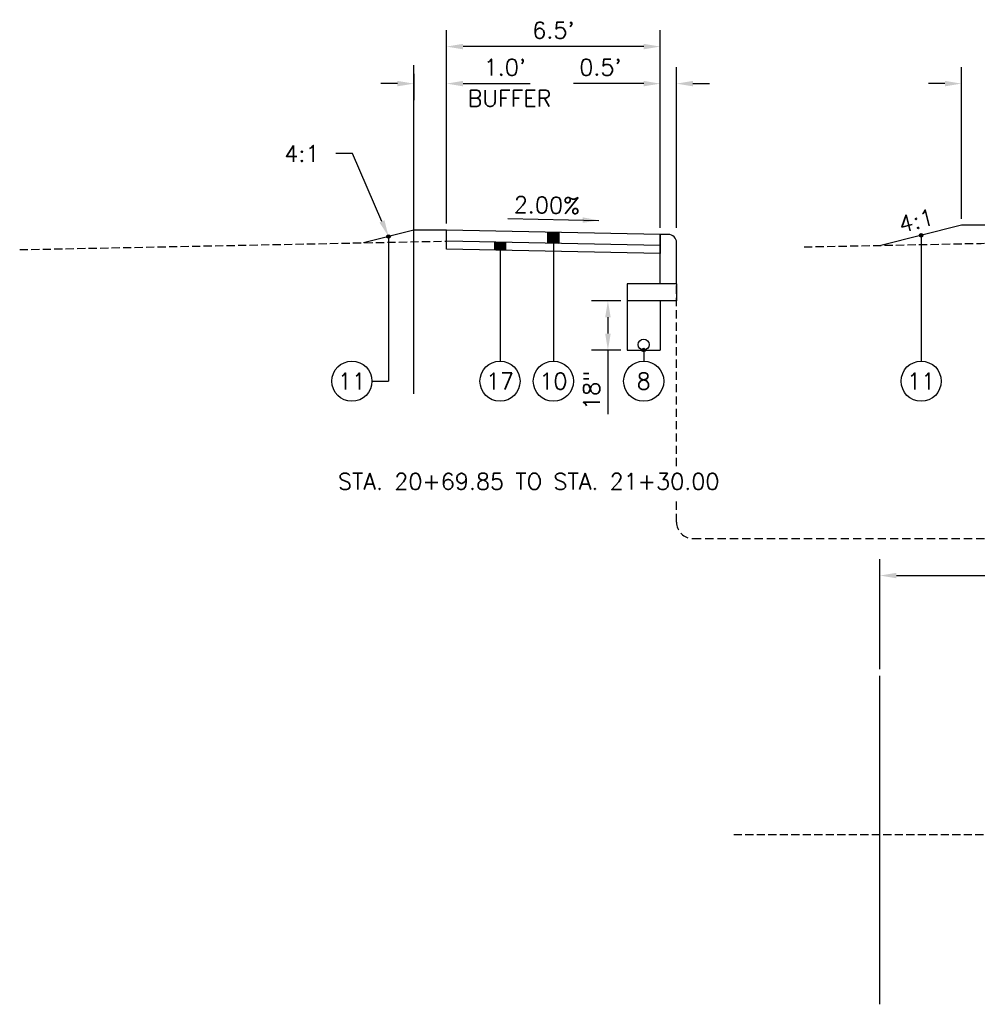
# Model space of a CAD drawing. Extents: x 1490311 to 1490501, y 656428 to 657058.
# Tile 9 of 15: x 1490319 to 1490348, y 656774 to 656804. Entities that reach past the tile are written whole.
import ezdxf
from ezdxf import colors
from ezdxf.entities.mleader import LeaderData, LeaderLine
from ezdxf.enums import TextEntityAlignment as Align
from ezdxf.math import Vec2, Vec3

# ---------------------------------------------------------------- set-up
doc = ezdxf.new("R2010")
doc.units = 0
doc.header["$MEASUREMENT"] = 0
doc.header["$PDMODE"] = 34
doc.header["$PDSIZE"] = 0.004
for name, pattern in [('B', [0.3, 0.25, -0.05]), ('HIDDEN', [0.375, 0.25, -0.125]), ('rowex', [0])]:
    doc.linetypes.add(name, pattern=pattern)
for name, color, linetype in [('E-GROUND', 82, 'B'), ('E-ROFW-EX', 6, 'rowex'), ('P-CURB', 6, 'Continuous'), ('P-GROUND', 3, 'Continuous'), ('P-LABEL', 7, 'Continuous'), ('P-PAVEMENT', 6, 'Continuous'), ('P-WALK', 4, 'Continuous')]:
    doc.layers.add(name, color=color, linetype=linetype)
doc.styles.get("Standard").update_dxf_attribs({"font": 'simplex.shx'})
doc.dimstyles.new('COEC', dxfattribs={"dimscale": 13.9, "dimtxt": 0.18, "dimasz": 0.18, "dimexe": 0.18, "dimexo": 0.0625, "dimgap": 0.09, "dimtad": 1, "dimzin": 0, "dimdsep": 46, "dimtxsty": 'Standard', "dimcen": 0.09, "dimclrd": 256, "dimclre": 256, "dimclrt": 256, "dimaunit": 1, "dimadec": 4, "dimazin": 0, "dimtfac": 1, "dimtofl": 0, "dimtmove": 0, "dimatfit": 3, "dimfxl": 1, "dimtolj": 1, "dimtzin": 0, "dimlwd": -1, "dimlwe": -1, "dimarcsym": 0})

# ---------------------------------------------------------------- blocks, each defined once
blk = doc.blocks.new('*D436')
at = {"layer": 'Defpoints', "color": 0, "transparency": 16777216}
for p in [(1490369.783, 656786.924), (1490369.783, 656786.686), (1490344.783, 656783.869)]:
    blk.add_point(p, dxfattribs=at)
at = {"layer": 'P-LABEL', "transparency": 16777216}
for p, q in [((1490344.783, 656784.069), (1490344.783, 656787.424)), ((1490369.783, 656786.886), (1490369.783, 656787.424)), ((1490345.283, 656786.924), (1490369.283, 656786.924))]:
    blk.add_line(p, q, dxfattribs=at)
for points in [[(1490345.283, 656787.007), (1490345.283, 656786.84), (1490344.783, 656786.924)], [(1490369.283, 656787.007), (1490369.283, 656786.84), (1490369.783, 656786.924)]]:
    blk.add_solid(points, dxfattribs=at)
at = {"layer": 'P-LABEL', "transparency": 16777216, "insert": (1490357.283, 656787.421), "char_height": 0.5, "attachment_point": 5}
blk.add_mtext("\\A1;25.0'", dxfattribs=at)
blk = doc.blocks.new('*D442')
at = {"layer": 'Defpoints', "color": 0, "transparency": 16777216}
for p in [(1490338.59, 656801.902), (1490338.09, 656797.31), (1490338.59, 656797.31)]:
    blk.add_point(p, dxfattribs=at)
at = {"layer": 'P-LABEL', "transparency": 16777216}
for p, q in [((1490338.09, 656797.51), (1490338.09, 656802.402)), ((1490338.59, 656797.51), (1490338.59, 656802.402)), ((1490337.59, 656801.902), (1490335.452, 656801.902)), ((1490339.09, 656801.902), (1490339.59, 656801.902))]:
    blk.add_line(p, q, dxfattribs=at)
for points in [[(1490337.59, 656801.985), (1490337.59, 656801.819), (1490338.09, 656801.902)], [(1490339.09, 656801.985), (1490339.09, 656801.819), (1490338.59, 656801.902)]]:
    blk.add_solid(points, dxfattribs=at)
at = {"layer": 'P-LABEL', "transparency": 16777216, "insert": (1490336.271, 656802.4), "char_height": 0.5, "attachment_point": 5}
blk.add_mtext("\\A1;0.5'", dxfattribs=at)
blk = doc.blocks.new('*D443')
at = {"layer": 'Defpoints', "color": 0, "transparency": 16777216}
for p in [(1490331.59, 656803.03), (1490331.59, 656797.44), (1490338.09, 656797.31)]:
    blk.add_point(p, dxfattribs=at)
at = {"layer": 'P-LABEL', "transparency": 16777216}
for p, q in [((1490331.59, 656797.64), (1490331.59, 656803.53)), ((1490338.09, 656797.51), (1490338.09, 656803.53)), ((1490337.59, 656803.03), (1490332.09, 656803.03))]:
    blk.add_line(p, q, dxfattribs=at)
for points in [[(1490332.09, 656803.113), (1490332.09, 656802.946), (1490331.59, 656803.03)], [(1490337.59, 656803.113), (1490337.59, 656802.946), (1490338.09, 656803.03)]]:
    blk.add_solid(points, dxfattribs=at)
at = {"layer": 'P-LABEL', "transparency": 16777216, "insert": (1490334.84, 656803.527), "char_height": 0.5, "attachment_point": 5}
blk.add_mtext("\\A1;6.5'", dxfattribs=at)
blk = doc.blocks.new('*D444')
at = {"layer": 'Defpoints', "color": 0, "transparency": 16777216}
for p in [(1490330.59, 656802.402), (1490331.59, 656801.902), (1490331.59, 656797.44)]:
    blk.add_point(p, dxfattribs=at)
at = {"layer": 'P-LABEL', "transparency": 16777216}
for p, q in [((1490330.59, 656802.202), (1490330.59, 656801.402)), ((1490331.59, 656797.64), (1490331.59, 656802.402)), ((1490330.09, 656801.902), (1490329.59, 656801.902)), ((1490332.09, 656801.902), (1490334.133, 656801.902))]:
    blk.add_line(p, q, dxfattribs=at)
for points in [[(1490330.09, 656801.985), (1490330.09, 656801.819), (1490330.59, 656801.902)], [(1490332.09, 656801.985), (1490332.09, 656801.819), (1490331.59, 656801.902)]]:
    blk.add_solid(points, dxfattribs=at)
at = {"layer": 'P-LABEL', "transparency": 16777216, "insert": (1490333.362, 656802.4), "char_height": 0.5, "attachment_point": 5}
blk.add_mtext("\\A1;1.0'", dxfattribs=at)
blk = doc.blocks.new('*D445')
at = {"layer": 'Defpoints', "color": 0, "transparency": 16777216}
for p in [(1490337.09, 656795.29), (1490336.501, 656793.79), (1490337.09, 656793.79)]:
    blk.add_point(p, dxfattribs=at)
at = {"layer": 'P-LABEL', "transparency": 16777216}
for p, q in [((1490336.89, 656795.29), (1490336.001, 656795.29)), ((1490336.501, 656794.79), (1490336.501, 656794.29)), ((1490336.89, 656793.79), (1490336.001, 656793.79)), ((1490336.501, 656793.79), (1490336.501, 656791.842))]:
    blk.add_line(p, q, dxfattribs=at)
for points in [[(1490336.417, 656794.79), (1490336.584, 656794.79), (1490336.501, 656795.29)], [(1490336.417, 656794.29), (1490336.584, 656794.29), (1490336.501, 656793.79)]]:
    blk.add_solid(points, dxfattribs=at)
at = {"layer": 'P-LABEL', "transparency": 16777216, "insert": (1490336.003, 656792.566), "char_height": 0.5, "attachment_point": 5, "rotation": 90}
blk.add_mtext('\\A1;18"', dxfattribs=at)
blk = doc.blocks.new('*D496')
at = {"layer": 'Defpoints', "color": 0, "transparency": 16777216}
for p in [(1490348.264, 656801.902), (1490347.264, 656797.59), (1490348.264, 656797.59)]:
    blk.add_point(p, dxfattribs=at)
at = {"layer": 'P-LABEL', "transparency": 16777216}
for p, q in [((1490347.264, 656797.79), (1490347.264, 656802.402)), ((1490348.264, 656797.79), (1490348.264, 656802.402)), ((1490346.764, 656801.902), (1490346.264, 656801.902)), ((1490348.764, 656801.902), (1490350.806, 656801.902))]:
    blk.add_line(p, q, dxfattribs=at)
for points in [[(1490346.764, 656801.985), (1490346.764, 656801.819), (1490347.264, 656801.902)], [(1490348.764, 656801.985), (1490348.764, 656801.819), (1490348.264, 656801.902)]]:
    blk.add_solid(points, dxfattribs=at)
at = {"layer": 'P-LABEL', "transparency": 16777216, "insert": (1490350.035, 656802.4), "char_height": 0.5, "attachment_point": 5}
blk.add_mtext("\\A1;1.0'", dxfattribs=at)

msp = doc.modelspace()

# ---------------------------------------------------------------- hatches: boundary and pattern name
at = {"layer": 'P-LABEL'}
h = msp.add_hatch(color=256, dxfattribs=at)
h.dxf.hatch_style = 1
h.paths.add_polyline_path([(1490334.674, 656797.379), (1490335.007, 656797.372), (1490335.007, 656797.039), (1490334.674, 656797.045)])
h = msp.add_hatch(color=256, dxfattribs=at)
h.dxf.hatch_style = 1
edge = h.paths.add_edge_path()
edge.add_arc((1490329.822, 656797.248), 0.055, 0, 360)
h = msp.add_hatch(color=256, dxfattribs=at)
h.dxf.hatch_style = 1
h.paths.add_polyline_path([(1490333.049, 656797.078), (1490333.382, 656797.071), (1490333.382, 656796.821), (1490333.049, 656796.828)])
h = msp.add_hatch(color=256, dxfattribs=at)
h.dxf.hatch_style = 1
edge = h.paths.add_edge_path()
edge.add_arc((1490346.039, 656797.284), 0.055, 0, 360)
h = msp.add_hatch(color=256, dxfattribs=at)
h.dxf.hatch_style = 1
edge = h.paths.add_edge_path()
edge.add_arc((1490337.59, 656793.79), 0.055, 0, 360)

# ---------------------------------------------------------------- linework, layer by layer
at = {"layer": 'E-GROUND', "flags": 128}
for points in [[(1490318.59, 656796.847), (1490331.59, 656797.107)], [(1490342.473, 656796.931), (1490347.868, 656797.039), (1490348.264, 656797.062)], [(1490348.283, 656779.029), (1490340.283, 656779.029)]]:
    msp.add_lwpolyline(points, dxfattribs=at)
at = {"layer": 'E-ROFW-EX', "flags": 128}
for points in [[(1490330.59, 656792.46), (1490330.59, 656802.46)], [(1490344.783, 656773.869), (1490344.783, 656783.869)]]:
    msp.add_lwpolyline(points, dxfattribs=at)
at = {"layer": 'P-CURB', "flags": 128}
for points in [[(1490338.34, 656797.31), (1490338.09, 656797.31)], [(1490338.09, 656795.81), (1490338.09, 656797.31)], [(1490338.59, 656795.81), (1490338.59, 656797.06)], [(1490338.59, 656795.81), (1490338.09, 656795.81)]]:
    msp.add_lwpolyline(points, dxfattribs=at)
at = {"layer": 'P-CURB'}
msp.add_arc((1490338.34, 656797.06), 0.25, 0, 90, dxfattribs=at)
at = {"layer": 'P-GROUND', "flags": 128}
for points in [[(1490330.59, 656797.44), (1490329.054, 656797.056)], [(1490331.59, 656797.44), (1490330.59, 656797.44)], [(1490347.264, 656797.59), (1490344.814, 656796.978)], [(1490348.264, 656797.59), (1490347.264, 656797.59)]]:
    msp.add_lwpolyline(points, dxfattribs=at)
at = {"layer": 'P-LABEL'}
msp.add_lwpolyline([(1490333.451, 656797.793), (1490336.229, 656797.738)], dxfattribs=at)
at = {"layer": 'P-LABEL', "flags": 128}
for points in [[(1490334.674, 656797.379), (1490334.674, 656797.045)], [(1490334.674, 656797.379), (1490335.007, 656797.372), (1490335.007, 656797.039), (1490334.674, 656797.045), (1490334.674, 656797.379)], [(1490334.84, 656797.375), (1490334.84, 656793.453)], [(1490335.007, 656797.372), (1490335.007, 656797.039)], [(1490329.822, 656797.248), (1490329.822, 656792.842)], [(1490333.049, 656797.078), (1490333.049, 656796.828)], [(1490333.215, 656797.074), (1490333.215, 656793.453)], [(1490333.382, 656797.071), (1490333.382, 656796.821)], [(1490346.039, 656797.284), (1490346.039, 656793.453)], [(1490337.59, 656793.79), (1490337.59, 656793.453)], [(1490329.316, 656792.842), (1490329.822, 656792.842)]]:
    msp.add_lwpolyline(points, dxfattribs=at)
at = {"layer": 'P-LABEL', "linetype": 'HIDDEN', "flags": 128}
for points in [[(1490338.59, 656790.253), (1490338.59, 656796.435)], [(1490338.59, 656788.551), (1490338.59, 656789.201)], [(1490339.09, 656788.051), (1490352.283, 656788.051)]]:
    msp.add_lwpolyline(points, dxfattribs=at)
at = {"layer": 'P-LABEL'}
for centre, radius in [((1490329.822, 656797.248), 0.055), ((1490346.039, 656797.284), 0.055), ((1490337.59, 656793.79), 0.055), ((1490328.705, 656792.842), 0.611), ((1490333.215, 656792.842), 0.611), ((1490334.84, 656792.842), 0.611), ((1490337.59, 656792.842), 0.611), ((1490346.039, 656792.842), 0.611)]:
    msp.add_circle(centre, radius, dxfattribs=at)
at = {"layer": 'P-LABEL', "linetype": 'HIDDEN'}
msp.add_arc((1490339.09, 656788.551), 0.5, 180, 270, dxfattribs=at)
at = {"layer": 'P-LABEL'}
msp.add_solid([(1490335.728, 656797.664), (1490336.229, 656797.738), (1490335.731, 656797.831)], dxfattribs=at)
at = {"layer": 'P-PAVEMENT', "flags": 128}
for points in [[(1490337.09, 656795.81), (1490337.09, 656795.29)], [(1490338.59, 656795.81), (1490337.09, 656795.81)], [(1490338.59, 656795.81), (1490338.59, 656795.29)], [(1490338.59, 656795.29), (1490337.09, 656795.29)], [(1490337.09, 656795.29), (1490337.09, 656793.79)], [(1490338.09, 656795.29), (1490338.09, 656793.79)], [(1490337.09, 656793.79), (1490338.09, 656793.79)]]:
    msp.add_lwpolyline(points, dxfattribs=at)
at = {"layer": 'P-PAVEMENT'}
msp.add_circle((1490337.59, 656793.956), 0.167, dxfattribs=at)
at = {"layer": 'P-WALK', "flags": 128}
for points in [[(1490331.59, 656796.857), (1490331.59, 656797.44)], [(1490338.09, 656797.31), (1490331.59, 656797.44)], [(1490338.09, 656796.977), (1490331.59, 656797.107)], [(1490338.09, 656796.727), (1490331.59, 656796.857)]]:
    msp.add_lwpolyline(points, dxfattribs=at)
at = {"layer": 'P-WALK', "linetype": 'Continuous', "flags": 128}
msp.add_lwpolyline([(1490338.09, 656797.31), (1490338.09, 656796.727)], dxfattribs=at)

# ---------------------------------------------------------------- texts
at = {"layer": 'P-LABEL'}
msp.add_text('2.00%%%', height=0.5, rotation=358.8542, dxfattribs=at).set_placement((1490334.643, 656798.202), align=Align.MIDDLE_CENTER)
for s, p in [('11', (1490328.705, 656792.842)), ('17', (1490333.215, 656792.842)), ('10', (1490334.84, 656792.842)), ('8', (1490337.59, 656792.842)), ('11', (1490346.039, 656792.842)), ('STA. 20+69.85 TO STA. 21+30.00', (1490334.09, 656789.789))]:
    msp.add_text(s, height=0.5, dxfattribs=at).set_placement(p, align=Align.MIDDLE_CENTER)
at = {"layer": 'P-LABEL', "insert": (1490333.505, 656801.452), "char_height": 0.5, "attachment_point": 5}
msp.add_mtext_dynamic_manual_height_columns('BUFFER', width=3.65864, gutter_width=2.5, heights=[0], dxfattribs=at)
at = {"layer": 'P-LABEL', "insert": (1490345.892, 656797.729), "char_height": 0.5, "attachment_point": 5, "rotation": 14.0362}
msp.add_mtext_dynamic_manual_height_columns('4:1', width=3.65864, gutter_width=2.5, heights=[0], dxfattribs=at)

# ---------------------------------------------------------------- dimensions: what is measured, and where the dimension line sits
at = {"layer": 'P-LABEL'}
for base, p1, p2, text, picture, middle in [((1490331.59, 656803.03), (1490338.09, 656797.31), (1490331.59, 656797.44), "6.5'", '*D443', (1490334.84, 656803.527)), ((1490331.59, 656801.902), (1490330.59, 656802.402), (1490331.59, 656797.44), "1.0'", '*D444', (1490333.362, 656802.4)), ((1490348.264, 656801.902), (1490347.264, 656797.59), (1490348.264, 656797.59), "1.0'", '*D496', (1490350.035, 656802.4)), ((1490369.783, 656786.924), (1490344.783, 656783.869), (1490369.783, 656786.686), "25.0'", '*D436', (1490357.283, 656787.421))]:
    dim = msp.add_linear_dim(base=base, p1=p1, p2=p2, text=text, dimstyle='COEC', override={"dimscale": 4, "dimtxt": 0.125, "dimasz": 0.125, "dimexe": 0.125, "dimexo": 0.05, "dimgap": 0.05}, dxfattribs=at)
    dim.commit()
    dim.dimension.update_dxf_attribs({"geometry": picture, "text_midpoint": middle})
dim = msp.add_linear_dim(base=(1490338.59, 656801.902), p1=(1490338.09, 656797.31), p2=(1490338.59, 656797.31), text="0.5'", dimstyle='COEC', override={"dimscale": 4, "dimtxt": 0.125, "dimasz": 0.125, "dimexe": 0.125, "dimexo": 0.05, "dimgap": 0.05}, dxfattribs=at)
dim.commit()
dim.dimension.update_dxf_attribs({"geometry": '*D442', "text_midpoint": (1490336.271, 656801.902), "dimtype": 160})
dim = msp.add_linear_dim(base=(1490336.501, 656793.79), p1=(1490337.09, 656795.29), p2=(1490337.09, 656793.79), angle=90, text='18"', dimstyle='COEC', override={"dimscale": 4, "dimtxt": 0.125, "dimasz": 0.125, "dimexe": 0.125, "dimexo": 0.05, "dimgap": 0.05}, dxfattribs=at)
dim.commit()
dim.dimension.update_dxf_attribs({"geometry": '*D445', "text_midpoint": (1490336.501, 656792.566), "dimtype": 160})

# ---------------------------------------------------------------- leaders
ml = msp.add_multileader_mtext('Standard', dxfattribs=at)
ml.set_content('4:1', color=256)
ml.set_leader_properties(color=256, linetype='ByLayer', lineweight=-1)
ml.build(insert=Vec2(0, 0))
ml.multileader.update_dxf_attribs({"dogleg_length": 0.125, "arrow_head_size": 0.5, "scale": 4})
ctx = ml.context
ctx.base_point, ctx.scale, ctx.char_height, ctx.arrow_head_size, ctx.landing_gap_size, ctx.plane_origin = Vec3(1490326.267, 656799.771), 4, 0.5, 0.5, 0.5, Vec3(1490329.822, 656797.248)
ctx.text_align_type = 2
notes = []
notes.append((ctx, [(0, (1, 1, 0), (1490328.719, 656799.771), (-1, 0), 0.5, [(0, [(1490329.822, 656797.248)], 0, [])])]))
ctx.mtext.insert, ctx.mtext.alignment, ctx.mtext.flow_direction = Vec3(1490327.719, 656800.021), 3, 5
for ctx, leaders in notes:
    for number, flags, end, landing, length, lines in leaders:
        leader = LeaderData()
        leader.index, (leader.has_last_leader_line, leader.has_dogleg_vector, leader.attachment_direction) = number, flags
        leader.last_leader_point, leader.dogleg_vector, leader.dogleg_length = Vec3(end), Vec3(landing), length
        for number, points, colour, breaks in lines:
            line = LeaderLine()
            line.index, line.vertices, line.color, line.breaks = number, Vec3.list(points), colors.encode_raw_color(colour), breaks
            leader.lines.append(line)
        ctx.leaders.append(leader)

doc.saveas('drawing.dxf')
